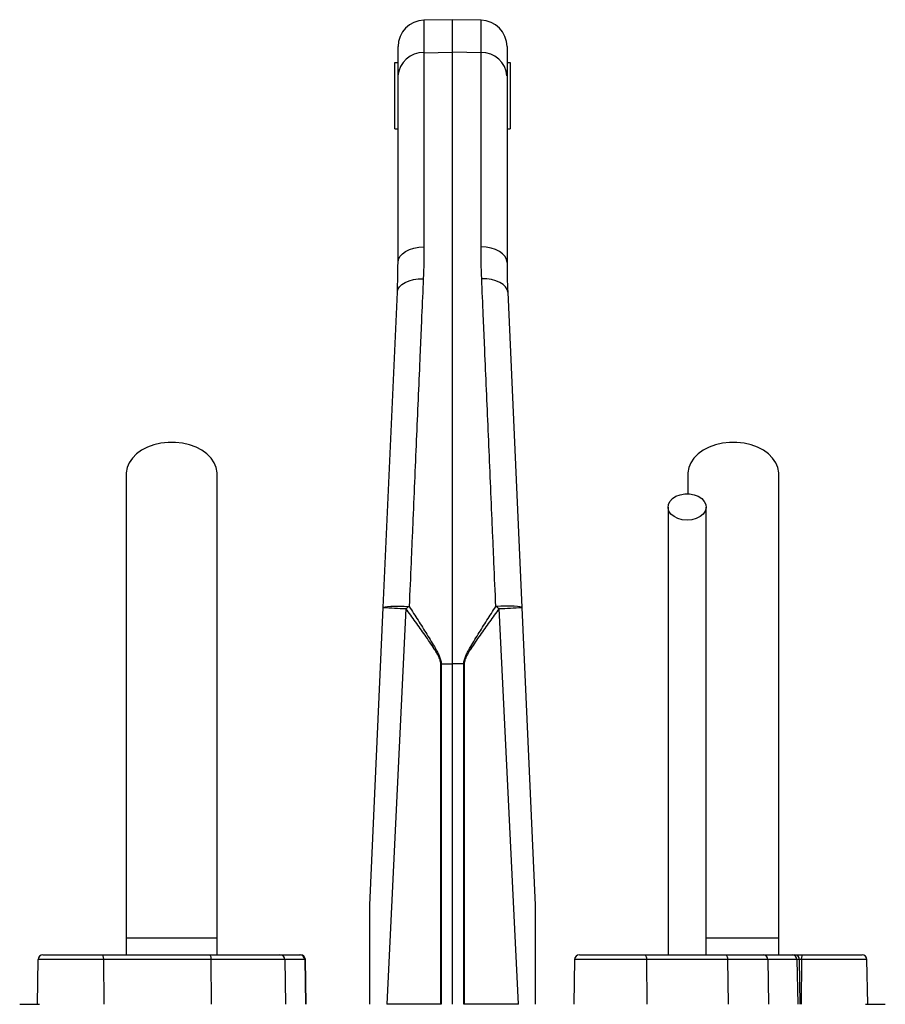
# Model space of a CAD drawing. Header units: millimetres. Extents: x 598 to 1373, y 615 to 2661.
# Tile 8 of 8: x 854 to 1116, y 2363 to 2661. Entities that reach past the tile are written whole.
import ezdxf

# ---------------------------------------------------------------- set-up
doc = ezdxf.new("R2010")
doc.units = ezdxf.units.MM

msp = doc.modelspace()

# ---------------------------------------------------------------- linework, layer by layer
at = {"color": 7, "linetype": 'Continuous', "lineweight": 25}
for p, q in [((985.4, 2660.91), (976.76, 2660.76)), ((994.04, 2660.76), (985.4, 2660.91)), ((985.4, 2651.06), (985.4, 2660.91)), ((968.9, 2643.88), (968.9, 2652.76)), ((1001.9, 2652.76), (1001.9, 2643.88)), ((976.76, 2650.93), (985.4, 2651.06)), ((976.76, 2650.93), (976.76, 2592.19)), ((985.4, 2465.98), (985.4, 2651.06)), ((994.04, 2650.93), (985.4, 2651.06)), ((994.04, 2592.19), (994.04, 2650.93)), ((967.9, 2627.91), (967.9, 2647.91)), ((967.9, 2647.91), (968.9, 2647.91)), ((1001.9, 2647.91), (1002.9, 2647.91)), ((1002.9, 2647.91), (1002.9, 2627.91)), ((968.9, 2587.38), (968.9, 2643.88)), ((1001.9, 2643.88), (1001.9, 2587.38)), ((967.9, 2627.91), (968.9, 2627.91)), ((1001.9, 2627.91), (1002.9, 2627.91)), ((964.43, 2483.03), (968.7, 2578.44)), ((1002.1, 2578.44), (1006.37, 2483.03)), ((1056.65, 2523.42), (1056.65, 2517.41)), ((960.4, 2392.91), (964.43, 2483.03)), ((971.29, 2482.67), (965.47, 2362.91)), ((1005.33, 2362.91), (999.5, 2482.67)), ((1006.37, 2483.03), (1010.4, 2392.91)), ((981.83, 2362.91), (981.83, 2465.98)), ((981.98, 2465.98), (985.4, 2465.98)), ((981.98, 2465.98), (981.98, 2362.91)), ((988.82, 2465.98), (985.4, 2465.98)), ((985.4, 2362.91), (985.4, 2465.98)), ((988.96, 2465.98), (988.82, 2465.98)), ((988.82, 2362.91), (988.82, 2465.98)), ((988.96, 2465.98), (988.96, 2362.91)), ((886.65, 2382.91), (886.65, 2377.91)), ((914.15, 2382.91), (886.65, 2382.91)), ((914.15, 2377.91), (914.15, 2382.91)), ((1084.15, 2382.91), (1062.08, 2382.91)), ((1084.15, 2377.91), (1084.15, 2382.91)), ((859.92, 2376.44), (859.69, 2362.91)), ((861.42, 2377.91), (879.22, 2377.91)), ((879.22, 2377.91), (911.77, 2377.91)), ((879.74, 2376.44), (879.82, 2362.91)), ((912.29, 2376.44), (879.74, 2376.44)), ((911.77, 2377.91), (933.16, 2377.91)), ((912.29, 2376.44), (912.37, 2362.91)), ((934.63, 2376.44), (912.29, 2376.44)), ((933.16, 2377.91), (939.17, 2377.91)), ((934.63, 2376.44), (934.87, 2362.91)), ((940.65, 2376.44), (934.63, 2376.44)), ((939.17, 2377.91), (939.37, 2377.91)), ((940.65, 2376.44), (940.88, 2362.91)), ((941.11, 2362.91), (940.87, 2376.44)), ((1022.35, 2376.44), (1022.11, 2362.91)), ((1023.85, 2377.91), (1043.44, 2377.91)), ((1043.44, 2377.91), (1067.97, 2377.91)), ((1044.16, 2376.44), (1044.27, 2362.91)), ((1068.69, 2376.44), (1044.16, 2376.44)), ((1067.97, 2377.91), (1079.41, 2377.91)), ((1068.69, 2376.44), (1068.8, 2362.91)), ((1080.83, 2376.44), (1068.69, 2376.44)), ((1079.41, 2377.91), (1088.26, 2377.91)), ((1080.83, 2376.44), (1081.06, 2362.91)), ((1089.68, 2376.44), (1080.83, 2376.44)), ((1088.26, 2377.91), (1088.95, 2377.91)), ((1088.95, 2377.91), (1091.57, 2377.91)), ((1089.68, 2376.44), (1089.91, 2362.91)), ((1090.68, 2362.91), (1090.45, 2376.44)), ((1091.06, 2376.44), (1090.98, 2362.91)), ((1091.57, 2377.91), (1109.37, 2377.91)), ((1111.11, 2362.91), (1110.87, 2376.44)), ((854.38, 2362.91), (860.4, 2362.91)), ((981.83, 2362.91), (965.47, 2362.91)), ((981.98, 2362.91), (981.83, 2362.91)), ((988.96, 2362.91), (988.82, 2362.91)), ((1005.33, 2362.91), (988.96, 2362.91)), ((1110.4, 2362.91), (1116.42, 2362.91))]:
    msp.add_line(p, q, dxfattribs=at)
at = {"color": 8, "linetype": 'Continuous', "lineweight": 25}
for p, q in [((976.76, 2660.76), (976.76, 2650.93)), ((994.04, 2650.93), (994.04, 2660.76)), ((879.74, 2376.44), (859.92, 2376.44)), ((940.87, 2376.44), (940.65, 2376.44)), ((1044.16, 2376.44), (1022.35, 2376.44)), ((1090.45, 2376.44), (1089.68, 2376.44)), ((1091.06, 2376.44), (1090.45, 2376.44)), ((1110.87, 2376.44), (1091.06, 2376.44))]:
    msp.add_line(p, q, dxfattribs=at)
at = {"color": 7, "linetype": 'Continuous', "lineweight": 25, "flags": 128}
for points in [[(968.9, 2587.38), (969.05, 2588.31), (969.49, 2589.2), (970.22, 2590.03), (971.19, 2590.75), (972.38, 2591.35), (973.74, 2591.8), (975.22, 2592.09), (976.76, 2592.19)], [(1001.9, 2587.38), (1001.75, 2588.31), (1001.3, 2589.2), (1000.58, 2590.03), (999.6, 2590.75), (998.41, 2591.35), (997.06, 2591.8), (995.58, 2592.09), (994.04, 2592.19)], [(968.7, 2578.44), (968.88, 2579.28), (969.35, 2580.07), (970.08, 2580.79), (971.06, 2581.41), (972.24, 2581.91), (973.58, 2582.27), (975.03, 2582.48), (976.55, 2582.53)], [(1002.1, 2578.44), (1001.91, 2579.28), (1001.45, 2580.07), (1000.71, 2580.79), (999.74, 2581.41), (998.56, 2581.91), (997.22, 2582.27), (995.76, 2582.48), (994.25, 2582.53)], [(914.15, 2523.43), (914.14, 2523.81), (913.87, 2525.34), (913.25, 2526.82), (912.31, 2528.21), (911.05, 2529.48), (909.52, 2530.59), (907.75, 2531.51), (905.79, 2532.23), (903.69, 2532.72), (901.5, 2532.96), (899.29, 2532.96), (897.11, 2532.72), (895.01, 2532.23), (893.05, 2531.51), (891.28, 2530.59), (889.75, 2529.48), (888.49, 2528.21), (887.54, 2526.82), (886.93, 2525.34), (886.66, 2523.81), (886.65, 2523.43)], [(1084.15, 2523.43), (1084.14, 2523.81), (1083.87, 2525.34), (1083.25, 2526.82), (1082.31, 2528.21), (1081.05, 2529.48), (1079.52, 2530.59), (1077.75, 2531.51), (1075.79, 2532.23), (1073.69, 2532.72), (1071.5, 2532.96), (1069.29, 2532.96), (1067.11, 2532.72), (1065.01, 2532.23), (1063.05, 2531.51), (1061.28, 2530.59), (1059.75, 2529.48), (1058.49, 2528.21), (1057.54, 2526.82), (1056.93, 2525.34), (1056.66, 2523.81), (1056.65, 2523.43)], [(1056.4, 2509.42), (1054.97, 2509.55), (1053.63, 2509.92), (1052.46, 2510.51), (1051.54, 2511.28), (1050.93, 2512.19), (1050.66, 2513.17), (1050.75, 2514.17), (1051.19, 2515.13), (1051.97, 2515.98), (1053.02, 2516.66), (1054.28, 2517.15), (1055.68, 2517.39), (1057.12, 2517.39), (1058.51, 2517.15), (1059.78, 2516.66), (1060.83, 2515.98), (1061.6, 2515.13), (1062.05, 2514.17), (1062.14, 2513.17), (1061.87, 2512.19), (1061.25, 2511.28), (1060.33, 2510.51), (1059.17, 2509.92), (1057.83, 2509.55), (1056.4, 2509.42)], [(964.43, 2483.03), (964.58, 2483.15), (965.03, 2483.25), (965.76, 2483.33), (966.73, 2483.39), (967.92, 2483.42), (969.27, 2483.42), (970.75, 2483.39), (972.28, 2483.34)], [(1006.37, 2483.03), (1006.21, 2483.15), (1005.76, 2483.25), (1005.04, 2483.33), (1004.06, 2483.39), (1002.88, 2483.42), (1001.52, 2483.42), (1000.05, 2483.39), (998.51, 2483.34)], [(879.22, 2377.91), (879.32, 2377.88), (879.42, 2377.8), (879.5, 2377.66), (879.58, 2377.48), (879.65, 2377.26), (879.69, 2377), (879.72, 2376.73), (879.74, 2376.44)], [(911.77, 2377.91), (911.87, 2377.88), (911.97, 2377.8), (912.06, 2377.66), (912.13, 2377.48), (912.2, 2377.26), (912.25, 2377), (912.28, 2376.73), (912.29, 2376.44)], [(1043.44, 2377.91), (1043.58, 2377.88), (1043.71, 2377.8), (1043.83, 2377.66), (1043.94, 2377.48), (1044.03, 2377.26), (1044.1, 2377), (1044.14, 2376.73), (1044.16, 2376.44)], [(1067.97, 2377.91), (1068.11, 2377.88), (1068.24, 2377.8), (1068.37, 2377.66), (1068.47, 2377.48), (1068.56, 2377.26), (1068.63, 2377), (1068.67, 2376.73), (1068.69, 2376.44)], [(1091.06, 2376.44), (1091.07, 2376.73), (1091.1, 2377), (1091.15, 2377.26), (1091.21, 2377.48), (1091.29, 2377.66), (1091.38, 2377.8), (1091.47, 2377.88), (1091.57, 2377.91)]]:
    msp.add_lwpolyline(points, dxfattribs=at)
at = {"color": 7, "linetype": 'Continuous', "lineweight": 25}
for centre, radius, start, end in [((976.9, 2652.76), 8, 91, 180), ((993.9, 2652.76), 8, 0, 89), ((976.43, 2643.39), 7.55, 87.5323, 176.2443), ((994.36, 2643.39), 7.55, 3.7557, 92.4677), ((981.15, 2737.93), 255.45, 266.2473, 267.7889), ((1028.15, 2398.81), 101.32, 123.463, 124.1358), ((942.64, 2398.81), 101.32, 55.8642, 56.537), ((989.65, 2737.93), 255.45, 272.2111, 273.7527), ((861.42, 2376.41), 1.5, 90, 179), ((933.15, 2376.42), 1.49, 0.5546, 89.5683), ((939.16, 2376.42), 1.49, 0.5546, 89.5683), ((939.37, 2376.41), 1.5, 1, 90), ((1023.85, 2376.41), 1.5, 90, 179), ((1079.37, 2376.45), 1.46, 359.4868, 88.477), ((1088.22, 2376.45), 1.46, 359.4868, 88.477), ((1088.95, 2376.41), 1.5, 1, 90), ((1109.37, 2376.41), 1.5, 1, 90)]:
    msp.add_arc(centre, radius, start, end, dxfattribs=at)
for points in [[(976.76, 2592.19), (976.76, 2589.04), (976.69, 2585.81), (976.55, 2582.53)], [(994.25, 2582.53), (994.1, 2585.81), (994.04, 2589.04), (994.04, 2592.19)], [(968.7, 2578.44), (968.83, 2581.49), (968.9, 2584.47), (968.9, 2587.38)], [(1001.9, 2587.38), (1001.9, 2584.47), (1001.96, 2581.49), (1002.1, 2578.44)], [(981.83, 2465.98), (981.88, 2465.98), (981.93, 2465.98), (981.98, 2465.98)]]:
    msp.add_open_spline(points, degree=3, dxfattribs=at)
for points, knots in [([(976.55, 2582.53), (976.39, 2578.83), (976.23, 2575.05), (975.98, 2569.28), (975.9, 2567.34), (975.73, 2563.43), (975.64, 2561.47), (975.22, 2551.58), (974.87, 2543.47), (974.15, 2526.87), (973.79, 2518.38), (973.32, 2507.51), (973.23, 2505.33), (973.04, 2500.96), (972.95, 2498.77), (972.66, 2492.18), (972.47, 2487.77), (972.28, 2483.34)], [0, 0, 0, 0, 0.125, 0.125, 0.1875, 0.1875, 0.25, 0.25, 0.5, 0.5, 0.75, 0.75, 0.8125, 0.8125, 0.875, 0.875, 1, 1, 1, 1]), ([(998.51, 2483.34), (998.32, 2487.77), (998.13, 2492.18), (997.85, 2498.78), (997.75, 2500.97), (997.57, 2505.34), (997.47, 2507.51), (997.01, 2518.31), (996.64, 2526.78), (995.93, 2543.39), (995.58, 2551.52), (995.15, 2561.47), (995.07, 2563.44), (994.9, 2567.35), (994.81, 2569.29), (994.57, 2575.06), (994.4, 2578.83), (994.25, 2582.53)], [0, 0, 0, 0, 0.125, 0.125, 0.1875, 0.1875, 0.25, 0.25, 0.5, 0.5, 0.75, 0.75, 0.8125, 0.8125, 0.875, 0.875, 1, 1, 1, 1]), ([(886.65, 2523.42), (886.65, 2520.49), (886.65, 2514.67), (886.65, 2505.89), (886.65, 2497.02), (886.65, 2487.96), (886.65, 2478.6), (886.65, 2468.86), (886.65, 2459.13), (886.65, 2449.48), (886.65, 2439.99), (886.65, 2430.33), (886.65, 2419.6), (886.65, 2407.89), (886.65, 2395.31), (886.65, 2387.01), (886.65, 2382.91)], [0, 0, 0, 0, 0.0796443, 0.1580089, 0.2351239, 0.3110145, 0.3856143, 0.4590054, 0.5312519, 0.593311, 0.6542603, 0.7143009, 0.773508, 0.8508698, 0.9263194, 1, 1, 1, 1]), ([(914.15, 2382.91), (914.15, 2385.44), (914.15, 2390.71), (914.15, 2398.92), (914.15, 2407.73), (914.15, 2416.4), (914.15, 2424.81), (914.15, 2432.85), (914.15, 2441.1), (914.15, 2449.85), (914.15, 2458.99), (914.15, 2468.42), (914.15, 2477.73), (914.15, 2486.91), (914.15, 2495.99), (914.15, 2505.06), (914.15, 2514.21), (914.15, 2520.32), (914.15, 2523.42)], [0, 0, 0, 0, 0.045521, 0.094717, 0.147611, 0.204275, 0.251456, 0.300858, 0.352419, 0.406213, 0.470225, 0.53729, 0.607172, 0.679907, 0.755587, 0.834151, 0.915609, 1, 1, 1, 1]), ([(1084.15, 2382.91), (1084.15, 2385.44), (1084.15, 2390.71), (1084.15, 2398.92), (1084.15, 2407.73), (1084.15, 2416.4), (1084.15, 2424.81), (1084.15, 2432.85), (1084.15, 2441.1), (1084.15, 2449.85), (1084.15, 2458.99), (1084.15, 2468.42), (1084.15, 2477.73), (1084.15, 2486.91), (1084.15, 2495.99), (1084.15, 2505.06), (1084.15, 2514.21), (1084.15, 2520.32), (1084.15, 2523.42)], [0, 0, 0, 0, 0.045521, 0.094717, 0.147611, 0.204275, 0.251456, 0.300858, 0.352419, 0.406213, 0.470225, 0.53729, 0.607172, 0.679907, 0.755587, 0.834151, 0.915609, 1, 1, 1, 1]), ([(1050.65, 2513.42), (1050.65, 2511.45), (1050.65, 2507.72), (1050.65, 2502.42), (1050.65, 2497.72), (1050.65, 2493.64), (1050.65, 2489.88), (1050.65, 2486.21), (1050.65, 2482.39), (1050.65, 2477.41), (1050.65, 2471.14), (1050.65, 2463.42), (1050.65, 2455.7), (1050.65, 2448.05), (1050.65, 2440.58), (1050.65, 2433.05), (1050.65, 2426.93), (1050.65, 2422.29), (1050.65, 2418.78), (1050.65, 2414.68), (1050.65, 2409.73), (1050.65, 2403.95), (1050.65, 2397.35), (1050.65, 2389.94), (1050.65, 2383.37), (1050.65, 2379.27), (1050.65, 2377.91)], [0, 0, 0, 0, 0.055267, 0.10444, 0.147521, 0.184513, 0.21542, 0.248696, 0.281657, 0.315157, 0.376188, 0.437587, 0.499107, 0.551591, 0.604003, 0.655121, 0.702915, 0.723264, 0.744126, 0.769888, 0.800965, 0.83733, 0.878131, 0.923975, 0.974885, 1, 1, 1, 1]), ([(1062.15, 2377.91), (1062.15, 2379.61), (1062.15, 2384.26), (1062.15, 2391.41), (1062.15, 2398.95), (1062.15, 2405.2), (1062.15, 2410.45), (1062.15, 2415.15), (1062.15, 2421.8), (1062.15, 2430.52), (1062.15, 2440.95), (1062.15, 2450.37), (1062.15, 2458.83), (1062.15, 2466.32), (1062.15, 2473.22), (1062.15, 2478.49), (1062.15, 2482.63), (1062.15, 2486.13), (1062.15, 2490.32), (1062.15, 2495.18), (1062.15, 2500.69), (1062.15, 2506.84), (1062.15, 2511.15), (1062.15, 2513.42)], [0, 0, 0, 0, 0.031526, 0.086056, 0.132732, 0.171571, 0.202645, 0.231141, 0.260031, 0.328885, 0.39862, 0.468523, 0.527313, 0.585972, 0.642144, 0.694118, 0.718091, 0.748453, 0.785466, 0.82912, 0.879422, 0.93638, 1, 1, 1, 1]), ([(981.83, 2465.98), (981.83, 2466.19), (981.81, 2466.39), (981.74, 2466.8), (981.69, 2467.01), (981.49, 2467.6), (981.32, 2467.98), (980.95, 2468.72), (980.75, 2469.08), (980.32, 2469.79), (980.1, 2470.14), (979.43, 2471.19), (978.97, 2471.88), (978.03, 2473.24), (977.55, 2473.92), (976.12, 2475.96), (975.16, 2477.3), (973.23, 2479.99), (972.26, 2481.33), (971.29, 2482.67)], [0, 0, 0, 0, 0.03125, 0.03125, 0.0625, 0.0625, 0.125, 0.125, 0.1875, 0.1875, 0.25, 0.25, 0.375, 0.375, 0.5, 0.5, 0.75, 0.75, 1, 1, 1, 1]), ([(972.28, 2483.34), (973.18, 2481.93), (974.07, 2480.53), (975.86, 2477.72), (976.75, 2476.31), (978.07, 2474.19), (978.51, 2473.48), (979.37, 2472.05), (979.8, 2471.34), (980.42, 2470.25), (980.62, 2469.88), (981.01, 2469.14), (981.19, 2468.77), (981.53, 2468.01), (981.68, 2467.62), (981.85, 2467.02), (981.9, 2466.81), (981.96, 2466.4), (981.98, 2466.19), (981.98, 2465.98)], [0, 0, 0, 0, 0.25, 0.25, 0.5, 0.5, 0.625, 0.625, 0.75, 0.75, 0.8125, 0.8125, 0.875, 0.875, 0.9375, 0.9375, 0.96875, 0.96875, 1, 1, 1, 1]), ([(988.82, 2465.98), (988.82, 2466.4), (988.89, 2466.81), (989.11, 2467.61), (989.26, 2468.01), (989.6, 2468.77), (989.79, 2469.15), (990.18, 2469.89), (990.38, 2470.25), (991, 2471.34), (991.42, 2472.05), (992.29, 2473.48), (992.72, 2474.19), (994.05, 2476.31), (994.94, 2477.72), (996.72, 2480.53), (997.62, 2481.93), (998.51, 2483.34)], [0, 0, 0, 0, 0.0625, 0.0625, 0.125, 0.125, 0.1875, 0.1875, 0.25, 0.25, 0.375, 0.375, 0.5, 0.5, 0.75, 0.75, 1, 1, 1, 1]), ([(999.5, 2482.67), (998.53, 2481.33), (997.57, 2479.99), (995.64, 2477.31), (994.68, 2475.96), (993.25, 2473.93), (992.77, 2473.25), (991.84, 2471.88), (991.37, 2471.2), (990.7, 2470.15), (990.48, 2469.8), (990.06, 2469.09), (989.85, 2468.73), (989.48, 2467.99), (989.3, 2467.6), (989.11, 2467.01), (989.06, 2466.81), (988.98, 2466.4), (988.96, 2466.19), (988.96, 2465.98)], [0, 0, 0, 0, 0.25, 0.25, 0.5, 0.5, 0.625, 0.625, 0.75, 0.75, 0.8125, 0.8125, 0.875, 0.875, 0.9375, 0.9375, 0.96875, 0.96875, 1, 1, 1, 1]), ([(960.4, 2362.91), (960.4, 2365.46), (960.4, 2368), (960.4, 2373.09), (960.4, 2375.64), (960.4, 2379.45), (960.4, 2380.72), (960.4, 2383.25), (960.4, 2384.52), (960.4, 2386.41), (960.4, 2387.04), (960.4, 2388.3), (960.4, 2388.92), (960.4, 2389.86), (960.4, 2390.17), (960.4, 2390.79), (960.4, 2391.09), (960.4, 2391.7), (960.4, 2392), (960.4, 2392.42), (960.4, 2392.56), (960.4, 2392.74), (960.4, 2392.8), (960.4, 2392.88), (960.4, 2392.91), (960.4, 2392.91)], [0, 0, 0, 0, 0.25, 0.25, 0.5, 0.5, 0.625, 0.625, 0.75, 0.75, 0.8125, 0.8125, 0.875, 0.875, 0.90625, 0.90625, 0.9375, 0.9375, 0.96875, 0.96875, 0.984375, 0.984375, 0.992187, 0.992187, 1, 1, 1, 1]), ([(1010.4, 2392.91), (1010.4, 2392.91), (1010.4, 2392.88), (1010.4, 2392.79), (1010.4, 2392.74), (1010.4, 2392.55), (1010.4, 2392.41), (1010.4, 2391.99), (1010.4, 2391.69), (1010.4, 2391.08), (1010.4, 2390.77), (1010.4, 2390.15), (1010.4, 2389.84), (1010.4, 2388.91), (1010.4, 2388.28), (1010.4, 2387.03), (1010.4, 2386.4), (1010.4, 2384.5), (1010.4, 2383.23), (1010.4, 2380.7), (1010.4, 2379.43), (1010.4, 2375.63), (1010.4, 2373.09), (1010.4, 2368), (1010.4, 2365.46), (1010.4, 2362.91)], [0, 0, 0, 0, 0.007812, 0.007812, 0.015625, 0.015625, 0.03125, 0.03125, 0.0625, 0.0625, 0.09375, 0.09375, 0.125, 0.125, 0.1875, 0.1875, 0.25, 0.25, 0.375, 0.375, 0.5, 0.5, 0.75, 0.75, 1, 1, 1, 1])]:
    msp.add_open_spline(points, degree=3, knots=knots, dxfattribs=at)

doc.saveas('drawing.dxf')
